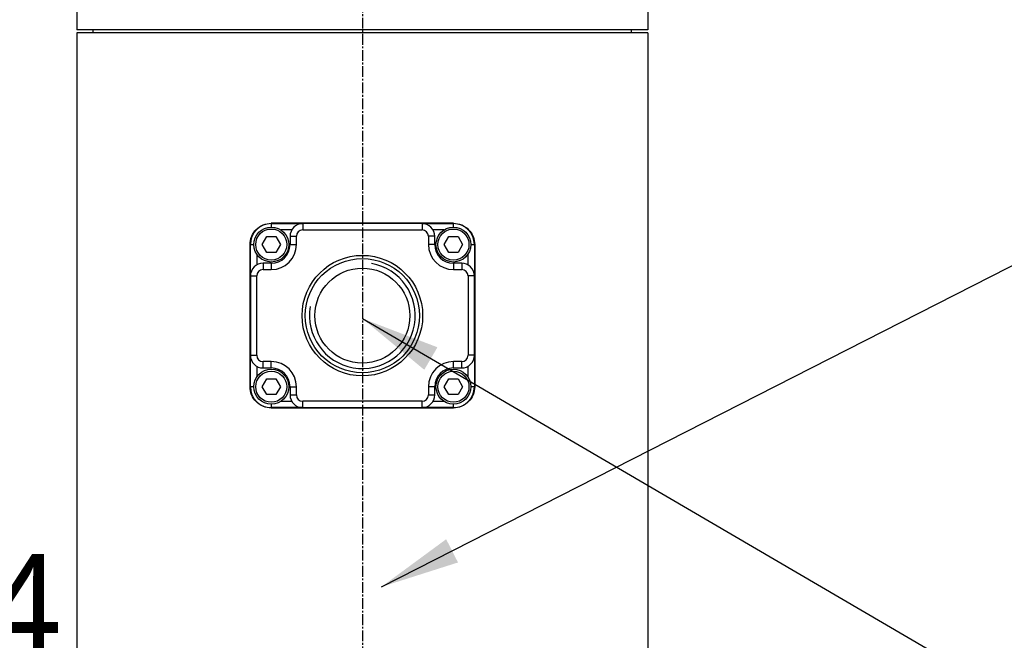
# Model space of a CAD drawing. Header units: millimetres. Extents: x 0 to 4378, y 0 to 2376.
# Tile 166 of 236: x 1590 to 1745, y 1487 to 1585. Entities that reach past the tile are written whole.
import ezdxf

# ---------------------------------------------------------------- set-up
doc = ezdxf.new("R2010")
doc.units = ezdxf.units.MM
doc.header["$LTSCALE"] = 0.2
doc.linetypes.add('CENTER2', pattern=[1.125, 0.75, -0.125, 0.125, -0.125])
doc.layers.add('02_Center Line', color=1, linetype='CENTER2')
doc.styles.add('Rainbow-5.0 Style', font='malgunsl.ttf')
doc.dimstyles.new('Rainbow-5.0 Style', dxfattribs={"dimtxt": 4, "dimasz": 2.5, "dimexe": 1, "dimexo": 1, "dimgap": 1, "dimtad": 1, "dimdsep": 46, "dimtxsty": 'Rainbow-5.0 Style', "dimcen": 0, "dimclrd": 251, "dimclre": 251, "dimclrt": 7, "dimazin": 3, "dimtp": 0.1, "dimtm": 0.1, "dimtfac": 0.61, "dimtmove": 0, "dimatfit": 3, "dimfxl": 1, "dimlwd": -1, "dimlwe": -1, "dimarcsym": 1})

# ---------------------------------------------------------------- blocks, each defined once
blk = doc.blocks.new('A$C44151a85')
for p, q in [((-84.1, 928.5), (-84.1, 923.5)), ((5.9, 928.5), (5.9, 923.5)), ((5.9, 923.5), (-84.1, 923.5)), ((-81.49, 923), (-81.5, 923.5)), ((3.29, 923), (3.3, 923.5)), ((5.9, 923), (-84.1, 923)), ((-84.1, 923), (-84.1, 719.1)), ((5.9, 923), (5.9, 719.1)), ((-24.75, 893), (-53.45, 893)), ((-53.45, 892.95), (-48.5, 892.95)), ((-53.45, 892.95), (-53.45, 892.4)), ((-29.7, 892.95), (-48.5, 892.95)), ((-48.5, 892.95), (-48.5, 891.95)), ((-29.7, 892.95), (-24.75, 892.95)), ((-29.7, 892.95), (-29.7, 891.95)), ((-24.75, 892.4), (-24.75, 892.95)), ((-54.89, 889.65), (-54.17, 890.9)), ((-54.17, 890.9), (-52.73, 890.9)), ((-52.73, 890.9), (-52.01, 889.65)), ((-50.23, 891.95), (-51.94, 891.95)), ((-50.5, 890.95), (-50.5, 889.65)), ((-50.5, 890.95), (-49.5, 890.95)), ((-49.5, 889.65), (-49.5, 890.95)), ((-48.5, 891.95), (-29.7, 891.95)), ((-28.7, 890.95), (-28.7, 889.65)), ((-27.7, 890.95), (-28.7, 890.95)), ((-26.26, 891.95), (-27.97, 891.95)), ((-27.7, 889.65), (-27.7, 890.95)), ((-26.19, 889.65), (-25.47, 890.9)), ((-25.47, 890.9), (-24.03, 890.9)), ((-24.03, 890.9), (-23.31, 889.65)), ((-56.8, 867.25), (-56.8, 889.65)), ((-56.75, 884.7), (-56.75, 889.65)), ((-56.75, 889.65), (-56.2, 889.65)), ((-54.17, 888.4), (-54.89, 889.65)), ((-52.01, 889.65), (-52.73, 888.4)), ((-50.5, 889.65), (-49.5, 889.65)), ((-27.7, 889.65), (-28.7, 889.65)), ((-25.47, 888.4), (-26.19, 889.65)), ((-23.31, 889.65), (-24.03, 888.4)), ((-22, 889.65), (-21.45, 889.65)), ((-21.45, 889.65), (-21.45, 884.7)), ((-21.4, 889.65), (-21.4, 867.25)), ((-55.75, 888.14), (-55.75, 886.43)), ((-52.73, 888.4), (-54.17, 888.4)), ((-24.03, 888.4), (-25.47, 888.4)), ((-22.45, 886.43), (-22.45, 888.14)), ((-53.45, 886.7), (-54.75, 886.7)), ((-54.75, 886.7), (-54.75, 885.7)), ((-53.45, 886.7), (-53.45, 885.7)), ((-23.45, 886.7), (-24.75, 886.7)), ((-24.75, 886.7), (-24.75, 885.7)), ((-23.45, 886.7), (-23.45, 885.7)), ((-56.75, 884.7), (-56.75, 872.2)), ((-56.75, 884.7), (-55.75, 884.7)), ((-55.75, 872.2), (-55.75, 884.7)), ((-54.75, 885.7), (-53.45, 885.7)), ((-24.75, 885.7), (-23.45, 885.7)), ((-22.45, 884.7), (-22.45, 872.2)), ((-21.45, 884.7), (-22.45, 884.7)), ((-21.45, 872.2), (-21.45, 884.7)), ((-56.75, 867.25), (-56.75, 872.2)), ((-56.75, 872.2), (-55.75, 872.2)), ((-21.45, 872.2), (-22.45, 872.2)), ((-21.45, 872.2), (-21.45, 867.25)), ((-55.75, 870.47), (-55.75, 868.76)), ((-53.45, 871.2), (-54.75, 871.2)), ((-54.75, 870.2), (-54.75, 871.2)), ((-53.45, 870.2), (-53.45, 871.2)), ((-23.45, 871.2), (-24.75, 871.2)), ((-24.75, 870.2), (-24.75, 871.2)), ((-23.45, 870.2), (-23.45, 871.2)), ((-22.45, 868.76), (-22.45, 870.47)), ((-54.75, 870.2), (-53.45, 870.2)), ((-24.75, 870.2), (-23.45, 870.2)), ((-56.2, 867.25), (-56.75, 867.25)), ((-54.89, 867.25), (-54.17, 868.5)), ((-54.17, 866), (-54.89, 867.25)), ((-54.17, 868.5), (-52.73, 868.5)), ((-52.73, 868.5), (-52.01, 867.25)), ((-52.01, 867.25), (-52.73, 866)), ((-50.5, 867.25), (-50.5, 865.95)), ((-50.5, 867.25), (-49.5, 867.25)), ((-49.5, 865.95), (-49.5, 867.25)), ((-28.7, 867.25), (-28.7, 865.95)), ((-27.7, 867.25), (-28.7, 867.25)), ((-27.7, 865.95), (-27.7, 867.25)), ((-26.19, 867.25), (-25.47, 868.5)), ((-25.47, 866), (-26.19, 867.25)), ((-25.47, 868.5), (-24.03, 868.5)), ((-24.03, 868.5), (-23.31, 867.25)), ((-23.31, 867.25), (-24.03, 866)), ((-21.45, 867.25), (-22, 867.25)), ((-52.73, 866), (-54.17, 866)), ((-50.5, 865.95), (-49.5, 865.95)), ((-28.7, 865.95), (-27.7, 865.95)), ((-24.03, 866), (-25.47, 866)), ((-53.45, 864.5), (-53.45, 863.95)), ((-51.94, 864.95), (-50.23, 864.95)), ((-29.7, 864.95), (-48.5, 864.95)), ((-48.5, 863.95), (-48.5, 864.95)), ((-29.7, 863.95), (-29.7, 864.95)), ((-27.97, 864.95), (-26.26, 864.95)), ((-24.75, 863.95), (-24.75, 864.5)), ((-48.5, 863.95), (-53.45, 863.95)), ((-53.45, 863.9), (-24.75, 863.9)), ((-48.5, 863.95), (-29.7, 863.95)), ((-24.75, 863.95), (-29.7, 863.95))]:
    blk.add_line(p, q)
for centre, radius in [((-53.45, 889.65), 2.75), ((-53.45, 889.65), 2.45), ((-24.75, 889.65), 2.75), ((-24.75, 889.65), 2.45), ((-39.1, 878.45), 9.5), ((-39.1, 878.45), 9), ((-39.1, 878.45), 7.48), ((-53.45, 867.25), 2.75), ((-53.45, 867.25), 2.45), ((-24.75, 867.25), 2.75), ((-24.75, 867.25), 2.45)]:
    blk.add_circle(centre, radius)
for centre, radius, start, end in [((-53.45, 889.65), 3.3, 90, 180), ((-48.5, 890.95), 2, 90, 180), ((-29.7, 890.95), 2, 0, 90), ((-24.75, 889.65), 3.3, 0, 90), ((-48.5, 890.95), 1, 90, 180), ((-29.7, 890.95), 1, 0, 90), ((-53.45, 889.65), 2.95, 270, 0), ((-53.45, 889.65), 3.95, 270, 0), ((-24.75, 889.65), 3.95, 180, 270), ((-24.75, 889.65), 2.95, 180, 270), ((-54.75, 884.7), 2, 90, 180), ((-39.1, 878.45), 8.33, 170, 80), ((-23.45, 884.7), 2, 0, 90), ((-54.75, 884.7), 1, 90, 180), ((-23.45, 884.7), 1, 0, 90), ((-54.75, 872.2), 2, 180, 270), ((-54.75, 872.2), 1, 180, 270), ((-23.45, 872.2), 1, 270, 0), ((-23.45, 872.2), 2, 270, 0), ((-53.45, 867.25), 3.95, 0, 90), ((-24.75, 867.25), 3.95, 90, 180), ((-53.45, 867.25), 2.95, 0, 90), ((-24.75, 867.25), 2.95, 90, 180), ((-53.45, 867.25), 3.3, 180, 270), ((-24.75, 867.25), 3.3, 270, 0), ((-48.5, 865.95), 2, 180, 270), ((-48.5, 865.95), 1, 180, 270), ((-29.7, 865.95), 1, 270, 0), ((-29.7, 865.95), 2, 270, 0)]:
    blk.add_arc(centre, radius, start, end)
for points, knots in [([(-56.8, 889.65), (-56.8, 890.08), (-56.71, 890.53), (-56.37, 891.36), (-56.11, 891.73), (-55.52, 892.32), (-55.14, 892.58), (-54.32, 892.92), (-53.87, 893), (-53.45, 893)], [1.0381799, 1.0381799, 1.0381799, 1.0381799, 1.1665671, 1.1665671, 1.2949543, 1.2949543, 1.4276632, 1.4276632, 1.5603721, 1.5603721, 1.5603721, 1.5603721]), ([(-24.75, 893), (-24.32, 893), (-23.87, 892.91), (-23.03, 892.56), (-22.65, 892.3), (-22.07, 891.7), (-21.82, 891.33), (-21.48, 890.52), (-21.4, 890.07), (-21.4, 889.65)], [-0.5221756, -0.5221756, -0.5221756, -0.5221756, -0.3871702, -0.3871702, -0.2521649, -0.2521649, -0.1260824, -0.1260824, 0, 0, 0, 0]), ([(-53.45, 863.9), (-53.88, 863.9), (-54.33, 863.99), (-55.17, 864.34), (-55.55, 864.6), (-56.13, 865.2), (-56.38, 865.57), (-56.72, 866.38), (-56.8, 866.83), (-56.8, 867.25)], [0.5160044, 0.5160044, 0.5160044, 0.5160044, 0.6510097, 0.6510097, 0.786015, 0.786015, 0.9120975, 0.9120975, 1.0381799, 1.0381799, 1.0381799, 1.0381799]), ([(-21.4, 867.25), (-21.4, 866.83), (-21.48, 866.38), (-21.82, 865.57), (-22.07, 865.2), (-22.65, 864.6), (-23.03, 864.34), (-23.87, 863.99), (-24.32, 863.9), (-24.75, 863.9)], [0, 0, 0, 0, 0.1260824, 0.1260824, 0.2521649, 0.2521649, 0.3871702, 0.3871702, 0.5221756, 0.5221756, 0.5221756, 0.5221756])]:
    blk.add_open_spline(points, degree=3, knots=knots)
at = {"layer": '02_Center Line', "ltscale": 11.288275}
blk.add_line((-39.1, 1037.12), (-39.1, 524.58), dxfattribs=at)
blk = doc.blocks.new('*D153')
at = {"color": 251, "linetype": 'ByBlock', "transparency": 16777216}
for p, q in [((1706.51, 1639.53), (1842.2, 1639.53)), ((1838.2, 1279.38), (1838.2, 1629.53)), ((1673.24, 1269.38), (1842.2, 1269.38))]:
    blk.add_line(p, q, dxfattribs=at)
at = {"color": 251, "transparency": 16777216}
for points in [[(1836.53, 1629.53), (1839.86, 1629.53), (1838.2, 1639.53)], [(1836.53, 1279.38), (1839.86, 1279.38), (1838.2, 1269.38)]]:
    blk.add_solid(points, dxfattribs=at)
at = {"layer": 'Defpoints', "color": 0, "transparency": 16777216}
for p in [(1702.51, 1639.53), (1838.2, 1639.53), (1669.24, 1269.38)]:
    blk.add_point(p, dxfattribs=at)
at = {"color": 7, "transparency": 16777216, "insert": (1825.88, 1454.46), "char_height": 16, "attachment_point": 5, "rotation": 90, "style": 'Rainbow-5.0 Style'}
blk.add_mtext('370.15', dxfattribs=at)
blk = doc.blocks.new('*D155')
at = {"color": 251, "linetype": 'ByBlock', "transparency": 16777216}
for p, q in [((1589.36, 1756.68), (1894.22, 1756.68)), ((1890.22, 1746.68), (1890.22, 866.68)), ((1765.23, 856.68), (1894.22, 856.68))]:
    blk.add_line(p, q, dxfattribs=at)
at = {"color": 251, "transparency": 16777216}
for points in [[(1888.55, 1746.68), (1891.88, 1746.68), (1890.22, 1756.68)], [(1888.55, 866.68), (1891.88, 866.68), (1890.22, 856.68)]]:
    blk.add_solid(points, dxfattribs=at)
at = {"layer": 'Defpoints', "color": 0, "transparency": 16777216}
for p in [(1585.36, 1756.68), (1761.23, 856.68), (1890.22, 856.68)]:
    blk.add_point(p, dxfattribs=at)
at = {"color": 7, "transparency": 16777216, "insert": (1877.94, 1306.68), "char_height": 16, "attachment_point": 5, "rotation": 90, "style": 'Rainbow-5.0 Style'}
blk.add_mtext('900', dxfattribs=at)
blk = doc.blocks.new('*D158')
at = {"color": 251, "linetype": 'ByBlock', "transparency": 16777216}
for p, q in [((1495.12, 1333), (1495.12, 1484)), ((1643.52, 1468.85), (1643.52, 1484)), ((1505.12, 1480), (1633.52, 1480))]:
    blk.add_line(p, q, dxfattribs=at)
at = {"color": 251, "transparency": 16777216}
for points in [[(1505.12, 1481.67), (1505.12, 1478.34), (1495.12, 1480)], [(1633.52, 1481.67), (1633.52, 1478.34), (1643.52, 1480)]]:
    blk.add_solid(points, dxfattribs=at)
at = {"layer": 'Defpoints', "color": 0, "transparency": 16777216}
for p in [(1643.52, 1480), (1643.52, 1464.85), (1495.12, 1329)]:
    blk.add_point(p, dxfattribs=at)
at = {"color": 7, "transparency": 16777216, "insert": (1569.32, 1492.32), "char_height": 16, "attachment_point": 5, "style": 'Rainbow-5.0 Style'}
blk.add_mtext('148.4', dxfattribs=at)

msp = doc.modelspace()

# ---------------------------------------------------------------- block references
msp.add_blockref('A$C44151a85', (1682.619, 659.684))

# ---------------------------------------------------------------- dimensions: what is measured, and where the dimension line sits
for base, p1, p2, picture, middle in [((1890.215, 856.684), (1585.36, 1756.684), (1761.234, 856.684), '*D155', (1877.938, 1306.684)), ((1838.197, 1639.534), (1669.239, 1269.384), (1702.51, 1639.534), '*D153', (1825.876, 1454.459))]:
    dim = msp.add_linear_dim(base=base, p1=p1, p2=p2, angle=90, dimstyle='Rainbow-5.0 Style', override={"dimscale": 4, "dimtol": 0, "dimlim": 0, "dimtp": 0.1, "dimtm": 0.1, "dimtfac": 0.61, "dimtdec": 2, "dimtolj": 0, "dimtzin": 8})
    dim.commit()
    dim.dimension.update_dxf_attribs({"geometry": picture, "text_midpoint": middle})
dim = msp.add_linear_dim(base=(1643.519, 1480.003), p1=(1495.119, 1328.999), p2=(1643.519, 1464.853), dimstyle='Rainbow-5.0 Style', override={"dimscale": 4, "dimtol": 0, "dimlim": 0, "dimtp": 0.1, "dimtm": 0.1, "dimtfac": 0.61, "dimtdec": 2, "dimtolj": 0, "dimtzin": 8})
dim.commit()
dim.dimension.update_dxf_attribs({"geometry": '*D158', "text_midpoint": (1569.319, 1492.324)})

# ---------------------------------------------------------------- leaders
at = {"annotation_type": 0, "has_hookline": 1, "hookline_direction": 0}
for points, override, text_width in [([(1646.519, 1495.4), (1933.491, 1641.648), (1945.991, 1641.648)], {"dimscale": 5, "dimgap": 1, "dimtad": 1}, 99.666), ([(1643.519, 1537.678), (1886.677, 1395.641), (1899.177, 1395.641)], {"dimscale": 5}, 265.104)]:
    msp.add_leader(points, dimstyle='Rainbow-5.0 Style', override=override, dxfattribs=dict(at, text_width=text_width))
msp.add_leader([(1646.519, 1269.384), (1933.491, 1641.648)], dimstyle='Rainbow-5.0 Style', override={"dimscale": 5, "dimgap": 1, "dimtad": 1})

doc.saveas('drawing.dxf')
